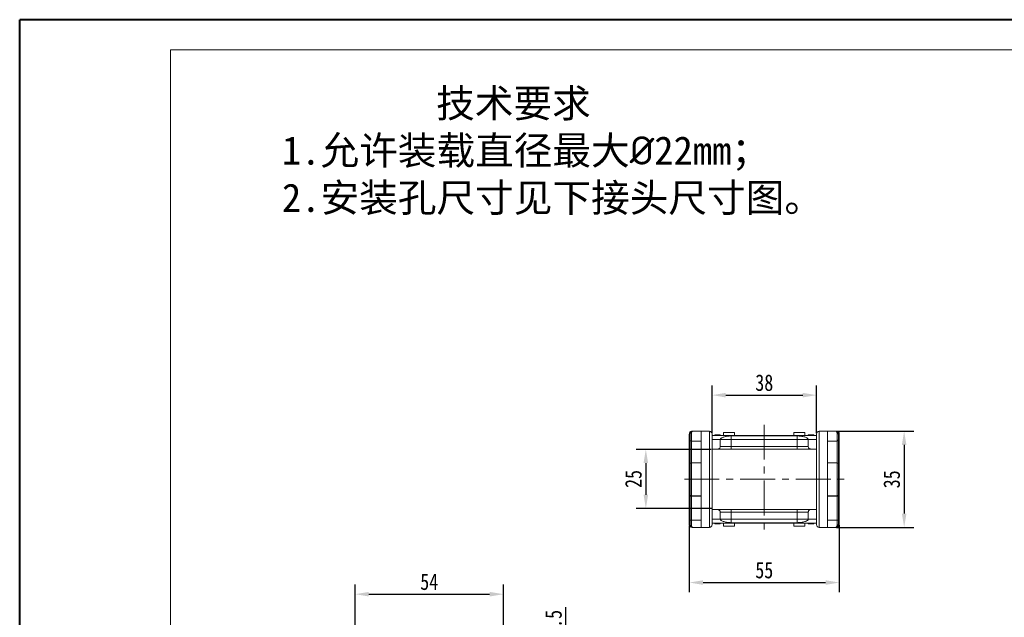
# Model space of a CAD drawing. Header units: millimetres. Extents: x 3223 to 4146, y -133 to 519.
# Tile 6 of 39: x 3223 to 3581, y 301 to 519. Entities that reach past the tile are written whole.
import ezdxf

# ---------------------------------------------------------------- set-up
doc = ezdxf.new("R2010")
doc.units = ezdxf.units.MM
doc.linetypes.add('CENTERX2', pattern=[20.32, 12.7, -2.54, 2.54, -2.54])
doc.styles.get("Standard").update_dxf_attribs({"font": '仿宋_GB2312.ttf', "width": 0.8})
doc.styles.add('样式 6', font='仿宋_GB2312.ttf')
doc.dimstyles.new('副本 ISO-25.1', dxfattribs={"dimtxt": 6, "dimasz": 5, "dimexe": 3.5, "dimexo": 0.625, "dimgap": 1.5, "dimtad": 1, "dimdsep": 46, "dimtxsty": 'Standard', "dimcen": 2.5, "dimadec": 0, "dimazin": 0, "dimtfac": 1, "dimtmove": 0, "dimatfit": 3, "dimfxl": 0, "dimarcsym": 0})

# ---------------------------------------------------------------- blocks, each defined once
blk = doc.blocks.new('*D1948')
at = {"color": 0, "lineweight": -2}
for p, q in [((3344.78, 279.66), (3344.78, 313.11)), ((3398.78, 279.66), (3398.78, 313.11)), ((3349.78, 309.61), (3393.78, 309.61))]:
    blk.add_line(p, q, dxfattribs=at)
at = {"color": 0, "lineweight": 9}
for points in [[(3349.78, 310.44), (3349.78, 308.77), (3344.78, 309.61)], [(3393.78, 310.44), (3393.78, 308.77), (3398.78, 309.61)]]:
    blk.add_solid(points, dxfattribs=at)
at = {"layer": 'Defpoints', "color": 0, "lineweight": 9}
for p in [(3398.78, 309.61), (3344.78, 279.03), (3398.78, 279.03)]:
    blk.add_point(p, dxfattribs=at)
at = {"color": 0, "lineweight": 9, "insert": (3371.78, 314.11), "char_height": 6, "attachment_point": 5}
blk.add_mtext('54', dxfattribs=at)
blk = doc.blocks.new('*D1949')
at = {"color": 0, "lineweight": -2}
for p, q in [((3421.55, 284.86), (3421.55, 304.84)), ((3398.31, 279.86), (3425.05, 279.86)), ((3421.55, 268.36), (3421.55, 279.86)), ((3390.56, 268.36), (3425.05, 268.36)), ((3421.55, 263.36), (3421.55, 258.36))]:
    blk.add_line(p, q, dxfattribs=at)
at = {"color": 0, "lineweight": 9}
for points in [[(3420.72, 284.86), (3422.38, 284.86), (3421.55, 279.86)], [(3420.72, 263.36), (3422.38, 263.36), (3421.55, 268.36)]]:
    blk.add_solid(points, dxfattribs=at)
at = {"layer": 'Defpoints', "color": 0, "lineweight": 9}
for p in [(3397.68, 279.86), (3421.55, 279.86), (3389.94, 268.36)]:
    blk.add_point(p, dxfattribs=at)
at = {"color": 0, "lineweight": 9, "insert": (3417.05, 297.35), "char_height": 6, "attachment_point": 5, "rotation": 90}
blk.add_mtext('11.5', dxfattribs=at)
blk = doc.blocks.new('*D1934')
at = {"color": 0, "lineweight": -2}
for p, q in [((3474.39, 362.35), (3447.14, 362.35)), ((3450.64, 357.35), (3450.64, 345.79)), ((3474.53, 340.79), (3447.14, 340.79))]:
    blk.add_line(p, q, dxfattribs=at)
at = {"color": 0, "lineweight": 9}
for points in [[(3449.81, 357.35), (3451.47, 357.35), (3450.64, 362.35)], [(3449.81, 345.79), (3451.47, 345.79), (3450.64, 340.79)]]:
    blk.add_solid(points, dxfattribs=at)
at = {"layer": 'Defpoints', "color": 0, "lineweight": 9}
for p in [(3475.02, 362.35), (3450.64, 340.79), (3475.16, 340.79)]:
    blk.add_point(p, dxfattribs=at)
at = {"color": 0, "lineweight": 9, "insert": (3446.14, 351.57), "char_height": 6, "attachment_point": 5, "rotation": 90}
blk.add_mtext('25', dxfattribs=at)
blk = doc.blocks.new('*D1935')
at = {"color": 0, "lineweight": -2}
for p, q in [((3520.09, 368.94), (3548.18, 368.94)), ((3544.68, 363.94), (3544.68, 338.94)), ((3520.09, 333.94), (3548.18, 333.94))]:
    blk.add_line(p, q, dxfattribs=at)
at = {"color": 0, "lineweight": 9}
for points in [[(3543.85, 363.94), (3545.52, 363.94), (3544.68, 368.94)], [(3543.85, 338.94), (3545.52, 338.94), (3544.68, 333.94)]]:
    blk.add_solid(points, dxfattribs=at)
at = {"layer": 'Defpoints', "color": 0, "lineweight": 9}
for p in [(3519.46, 368.94), (3519.46, 333.94), (3544.68, 333.94)]:
    blk.add_point(p, dxfattribs=at)
at = {"color": 0, "lineweight": 9, "insert": (3540.18, 351.44), "char_height": 6, "attachment_point": 5, "rotation": 90}
blk.add_mtext('35', dxfattribs=at)
blk = doc.blocks.new('*D1950')
at = {"color": 0, "lineweight": -2}
for p, q in [((3474.76, 368.29), (3474.76, 385.59)), ((3512.76, 368.29), (3512.76, 385.59)), ((3479.76, 382.09), (3507.76, 382.09))]:
    blk.add_line(p, q, dxfattribs=at)
at = {"color": 0, "lineweight": 9}
for points in [[(3479.76, 382.92), (3479.76, 381.25), (3474.76, 382.09)], [(3507.76, 382.92), (3507.76, 381.25), (3512.76, 382.09)]]:
    blk.add_solid(points, dxfattribs=at)
at = {"layer": 'Defpoints', "color": 0, "lineweight": 9}
for p in [(3512.76, 382.09), (3474.76, 367.66), (3512.76, 367.66)]:
    blk.add_point(p, dxfattribs=at)
at = {"color": 0, "lineweight": 9, "insert": (3493.76, 386.59), "char_height": 6, "attachment_point": 5}
blk.add_mtext('38', dxfattribs=at)
blk = doc.blocks.new('*D1951')
at = {"color": 0, "lineweight": -2}
for p, q in [((3466.46, 334.52), (3466.46, 310.35)), ((3521.06, 334.71), (3521.06, 310.35)), ((3471.46, 313.85), (3516.06, 313.85))]:
    blk.add_line(p, q, dxfattribs=at)
at = {"color": 0, "lineweight": 9}
for points in [[(3471.46, 314.68), (3471.46, 313.01), (3466.46, 313.85)], [(3516.06, 314.68), (3516.06, 313.01), (3521.06, 313.85)]]:
    blk.add_solid(points, dxfattribs=at)
at = {"layer": 'Defpoints', "color": 0, "lineweight": 9}
for p in [(3466.46, 335.14), (3521.06, 335.34), (3521.06, 313.85)]:
    blk.add_point(p, dxfattribs=at)
at = {"color": 0, "lineweight": 9, "insert": (3493.76, 318.35), "char_height": 6, "attachment_point": 5}
blk.add_mtext('55', dxfattribs=at)

msp = doc.modelspace()

# ---------------------------------------------------------------- linework, layer by layer
at = {"color": 7, "lineweight": 40}
for p in [(3222.676, -133.343), (4144.916, 518.812)]:
    msp.add_line(p, (3222.676, 518.812), dxfattribs=at)
at = {"color": 7, "lineweight": 13}
for p in [(3277.571, -122.364), (4133.937, 507.833)]:
    msp.add_line(p, (3277.571, 507.833), dxfattribs=at)
at = {"color": 1, "linetype": 'CENTERX2', "lineweight": 13}
for p, q in [((3493.758, 371.295), (3493.758, 331.578)), ((3464.659, 351.437), (3522.857, 351.437))]:
    msp.add_line(p, q, dxfattribs=at)
at = {"color": 7, "linetype": 'Continuous', "lineweight": 15}
for p, q in [((3466.458, 357.537), (3466.458, 367.937)), ((3467.258, 368.27), (3467.258, 365.387)), ((3467.458, 368.937), (3467.758, 368.937)), ((3470.758, 368.937), (3467.758, 368.937)), ((3470.758, 368.937), (3470.758, 333.937)), ((3473.758, 368.937), (3470.758, 368.937)), ((3473.758, 368.937), (3473.758, 333.937)), ((3512.758, 367.437), (3474.758, 367.437)), ((3474.758, 367.402), (3512.758, 367.402)), ((3474.758, 365.937), (3477.758, 365.937)), ((3475.732, 367.637), (3475.732, 367.437)), ((3476.355, 367.637), (3476.355, 367.437)), ((3476.845, 367.637), (3476.845, 367.437)), ((3477.298, 367.637), (3477.245, 367.637)), ((3477.251, 367.637), (3477.251, 367.437)), ((3477.758, 367.637), (3477.758, 367.437)), ((3477.758, 365.937), (3481.758, 365.937)), ((3477.758, 365.937), (3477.758, 363.437)), ((3478.958, 368.437), (3482.958, 368.437)), ((3478.958, 367.437), (3478.958, 368.437)), ((3505.758, 367.229), (3481.758, 367.229)), ((3481.758, 365.937), (3481.758, 367.229)), ((3481.758, 365.937), (3481.758, 363.437)), ((3481.758, 365.937), (3505.758, 365.937)), ((3482.958, 368.437), (3482.958, 367.437)), ((3504.558, 368.437), (3508.558, 368.437)), ((3504.558, 367.437), (3504.558, 368.437)), ((3505.758, 365.937), (3505.758, 367.229)), ((3505.758, 365.937), (3509.758, 365.937)), ((3505.758, 363.437), (3505.758, 365.937)), ((3508.558, 368.437), (3508.558, 367.437)), ((3509.758, 367.637), (3509.758, 367.437)), ((3512.758, 365.937), (3509.758, 365.937)), ((3509.758, 363.437), (3509.758, 365.937)), ((3510.361, 367.637), (3510.361, 367.437)), ((3510.399, 367.637), (3510.361, 367.637)), ((3510.399, 367.637), (3510.399, 367.437)), ((3510.585, 367.637), (3510.585, 367.437)), ((3510.908, 367.637), (3510.908, 367.437)), ((3511.758, 367.637), (3511.758, 367.437)), ((3511.783, 367.637), (3511.783, 367.437)), ((3513.758, 333.937), (3513.758, 368.937)), ((3516.758, 368.937), (3513.758, 368.937)), ((3516.758, 333.937), (3516.758, 368.937)), ((3519.758, 368.937), (3516.758, 368.937)), ((3519.758, 368.937), (3520.058, 368.937)), ((3520.258, 365.387), (3520.258, 368.27)), ((3521.058, 367.937), (3521.058, 357.537)), ((3467.258, 365.387), (3470.758, 365.387)), ((3467.258, 357.437), (3467.258, 365.387)), ((3474.758, 362.437), (3476.758, 362.437)), ((3481.758, 363.437), (3477.758, 363.437)), ((3481.758, 363.437), (3481.758, 362.437)), ((3505.758, 363.437), (3481.758, 363.437)), ((3481.758, 362.437), (3505.758, 362.437)), ((3509.758, 363.437), (3505.758, 363.437)), ((3505.758, 363.437), (3505.758, 362.437)), ((3510.758, 362.437), (3512.758, 362.437)), ((3516.758, 365.387), (3520.258, 365.387)), ((3520.258, 365.387), (3520.258, 357.437)), ((3466.758, 357.537), (3466.458, 357.537)), ((3466.458, 345.337), (3466.458, 357.537)), ((3470.758, 357.437), (3467.258, 357.437)), ((3467.258, 357.437), (3467.258, 351.437)), ((3520.258, 357.437), (3516.758, 357.437)), ((3520.258, 345.437), (3520.258, 357.437)), ((3521.058, 357.537), (3520.758, 357.537)), ((3521.058, 357.537), (3521.058, 345.337)), ((3467.258, 351.437), (3467.258, 345.437)), ((3466.458, 345.337), (3466.758, 345.337)), ((3466.458, 334.937), (3466.458, 345.337)), ((3466.758, 345.866), (3466.758, 345.17)), ((3466.758, 345.17), (3466.758, 336.445)), ((3467.258, 345.437), (3470.758, 345.437)), ((3467.258, 345.339), (3467.258, 345.437)), ((3467.258, 345.339), (3470.758, 345.339)), ((3467.258, 336.614), (3467.258, 345.339)), ((3516.758, 345.437), (3520.258, 345.437)), ((3520.258, 345.339), (3516.758, 345.339)), ((3520.258, 345.437), (3520.258, 345.339)), ((3520.258, 345.339), (3520.258, 336.614)), ((3520.758, 345.17), (3520.758, 345.866)), ((3520.758, 345.337), (3521.058, 345.337)), ((3520.758, 336.445), (3520.758, 345.17)), ((3521.058, 345.337), (3521.058, 334.937)), ((3474.758, 340.437), (3476.758, 340.437)), ((3477.758, 339.437), (3477.758, 336.937)), ((3477.758, 339.437), (3481.758, 339.437)), ((3481.758, 339.437), (3481.758, 340.437)), ((3505.758, 340.437), (3481.758, 340.437)), ((3481.758, 339.437), (3481.758, 336.937)), ((3481.758, 339.437), (3505.758, 339.437)), ((3505.758, 339.437), (3505.758, 340.437)), ((3505.758, 339.437), (3509.758, 339.437)), ((3505.758, 336.937), (3505.758, 339.437)), ((3509.758, 336.937), (3509.758, 339.437)), ((3512.758, 340.437), (3510.758, 340.437)), ((3466.758, 336.445), (3466.758, 335.937)), ((3467.258, 336.614), (3467.258, 334.604)), ((3470.758, 336.614), (3467.258, 336.614)), ((3467.758, 333.937), (3467.458, 333.937)), ((3467.758, 333.937), (3470.758, 333.937)), ((3470.758, 333.937), (3473.758, 333.937)), ((3474.758, 336.937), (3477.758, 336.937)), ((3512.758, 335.472), (3474.758, 335.472)), ((3474.758, 335.437), (3512.758, 335.437)), ((3475.732, 335.237), (3475.732, 335.437)), ((3475.758, 335.237), (3475.758, 335.437)), ((3476.608, 335.237), (3476.608, 335.437)), ((3476.931, 335.237), (3476.931, 335.437)), ((3477.117, 335.237), (3477.117, 335.437)), ((3477.117, 335.237), (3477.154, 335.237)), ((3477.154, 335.237), (3477.154, 335.437)), ((3481.758, 336.937), (3477.758, 336.937)), ((3477.758, 335.237), (3477.758, 335.437)), ((3478.958, 335.437), (3478.958, 334.437)), ((3482.958, 334.437), (3478.958, 334.437)), ((3481.758, 336.937), (3481.758, 335.645)), ((3505.758, 336.937), (3481.758, 336.937)), ((3481.758, 335.645), (3505.758, 335.645)), ((3482.958, 335.437), (3482.958, 334.437)), ((3504.558, 334.437), (3504.558, 335.437)), ((3508.558, 334.437), (3504.558, 334.437)), ((3505.758, 335.645), (3505.758, 336.937)), ((3509.758, 336.937), (3505.758, 336.937)), ((3508.558, 335.437), (3508.558, 334.437)), ((3509.758, 336.937), (3512.758, 336.937)), ((3509.758, 335.237), (3509.758, 335.437)), ((3509.938, 335.237), (3509.971, 335.237)), ((3510.264, 335.237), (3510.264, 335.437)), ((3510.637, 335.237), (3510.691, 335.237)), ((3510.671, 335.237), (3510.671, 335.437)), ((3510.699, 335.237), (3510.708, 335.237)), ((3511.161, 335.237), (3511.161, 335.437)), ((3511.783, 335.237), (3511.783, 335.437)), ((3513.758, 333.937), (3516.758, 333.937)), ((3520.258, 336.614), (3516.758, 336.614)), ((3516.758, 333.937), (3519.758, 333.937)), ((3520.058, 333.937), (3519.758, 333.937)), ((3520.258, 334.604), (3520.258, 336.614)), ((3520.758, 335.937), (3520.758, 336.445))]:
    msp.add_line(p, q, dxfattribs=at)
at = {"color": 7, "linetype": 'Continuous', "lineweight": 15, "flags": 128}
for points in [[(3467.258, 345.339), (3467.16, 345.336), (3467.067, 345.326), (3466.98, 345.311), (3466.904, 345.29), (3466.842, 345.264), (3466.796, 345.235), (3466.767, 345.203), (3466.758, 345.17)], [(3520.258, 345.339), (3520.355, 345.336), (3520.449, 345.326), (3520.536, 345.311), (3520.611, 345.29), (3520.674, 345.264), (3520.72, 345.235), (3520.748, 345.203), (3520.758, 345.17)], [(3467.258, 336.614), (3467.16, 336.611), (3467.067, 336.601), (3466.98, 336.586), (3466.904, 336.565), (3466.842, 336.539), (3466.796, 336.51), (3466.767, 336.478), (3466.758, 336.445)], [(3520.758, 336.445), (3520.748, 336.478), (3520.72, 336.51), (3520.674, 336.539), (3520.611, 336.565), (3520.536, 336.586), (3520.449, 336.601), (3520.355, 336.611), (3520.258, 336.614)]]:
    msp.add_lwpolyline(points, dxfattribs=at)
at = {"color": 7, "linetype": 'Continuous', "lineweight": 15}
for centre, radius, start, end in [((3467.188, 367.833), 0.443, 80.98068, 166.39946), ((3467.208, 365.839), 0.455, 188.14488, 276.30375), ((3473.758, 367.937), 1, 0, 90), ((3513.758, 367.937), 1, 90, 180), ((3520.327, 367.833), 0.443, 13.60054, 99.01932), ((3520.308, 365.839), 0.455, 263.69625, 351.85512), ((3467.258, 356.937), 0.5, 90, 180), ((3520.258, 356.937), 0.5, 0, 90), ((3467.258, 345.937), 0.5, 180, 270), ((3520.258, 345.937), 0.5, 270, 0), ((3467.188, 335.041), 0.443, 193.60053, 279.01929), ((3473.758, 334.937), 1, 270, 0), ((3513.758, 334.937), 1, 180, 270), ((3520.327, 335.041), 0.443, 260.98068, 346.39946)]:
    msp.add_arc(centre, radius, start, end, dxfattribs=at)
for points, knots in [([(3466.458, 367.937), (3466.469, 368.049), (3466.491, 368.274), (3466.663, 368.574), (3466.917, 368.8), (3467.198, 368.92), (3467.384, 368.932), (3467.458, 368.937)], [0, 0, 0, 0, 0.2146939, 0.4293877, 0.6440816, 0.8587754, 1, 1, 1, 1]), ([(3466.758, 367.937), (3466.775, 368.072), (3466.81, 368.36), (3467.06, 368.686), (3467.39, 368.898), (3467.635, 368.924), (3467.758, 368.937)], [0, 0, 0, 0, 0.23435876, 0.49821551, 0.74848117, 1, 1, 1, 1]), ([(3466.758, 366.937), (3466.758, 366.826), (3466.758, 366.604), (3466.758, 366.289), (3466.758, 366.001), (3466.758, 365.85), (3466.758, 365.774)], [0, 0, 0, 0, 0.2498972, 0.4999949, 0.7498974, 1, 1, 1, 1]), ([(3466.758, 365.774), (3466.758, 365.378), (3466.758, 364.577), (3466.758, 363.196), (3466.758, 361.676), (3466.758, 360.017), (3466.758, 358.452), (3466.758, 357.42), (3466.758, 357.008)], [0, 0, 0, 0, 0.169497, 0.3421873, 0.5178857, 0.6979084, 0.8792121, 1, 1, 1, 1]), ([(3467.758, 368.937), (3467.714, 368.933), (3467.635, 368.925), (3467.523, 368.865), (3467.404, 368.756), (3467.289, 368.572), (3467.268, 368.364), (3467.258, 368.27)], [0, 0, 0, 0, 0.185748, 0.340653, 0.4998035, 0.7735576, 1, 1, 1, 1]), ([(3474.758, 367.937), (3474.758, 367.924), (3474.758, 367.897), (3474.758, 367.678), (3474.758, 367.32), (3474.758, 366.795), (3474.758, 366.113), (3474.758, 365.265), (3474.758, 364.267), (3474.758, 363.125), (3474.758, 361.859), (3474.758, 360.641), (3474.758, 359.522), (3474.758, 358.535), (3474.758, 357.366), (3474.758, 356.004), (3474.758, 354.473), (3474.758, 352.947), (3474.758, 351.94), (3474.758, 351.437)], [0, 0, 0, 0, 0.0582413, 0.1164929, 0.1782263, 0.2399799, 0.3042867, 0.3686138, 0.4342889, 0.4999847, 0.5656598, 0.6313557, 0.6742673, 0.7170903, 0.76002, 0.8217534, 0.883507, 0.9417484, 1, 1, 1, 1]), ([(3476.355, 367.637), (3476.267, 367.637), (3476.116, 367.637), (3475.931, 367.637), (3475.808, 367.637), (3475.741, 367.637), (3475.735, 367.637), (3475.732, 367.637)], [0, 0, 0, 0, 0.2588207, 0.4475143, 0.6357944, 0.8285504, 1, 1, 1, 1]), ([(3476.845, 367.637), (3476.815, 367.637), (3476.76, 367.637), (3476.616, 367.637), (3476.477, 367.637), (3476.388, 367.637), (3476.355, 367.637)], [0, 0, 0, 0, 0.3177075, 0.5805615, 0.8440383, 1, 1, 1, 1]), ([(3477.251, 367.637), (3477.192, 367.637), (3477.079, 367.637), (3476.948, 367.637), (3476.879, 367.637), (3476.853, 367.637), (3476.845, 367.637)], [0, 0, 0, 0, 0.3322101, 0.6324915, 0.8907691, 1, 1, 1, 1]), ([(3477.758, 367.637), (3477.752, 367.637), (3477.743, 367.637), (3477.644, 367.637), (3477.515, 367.637), (3477.373, 367.637), (3477.284, 367.637), (3477.251, 367.637)], [0, 0, 0, 0, 0.3041982, 0.5007282, 0.6977872, 0.8877742, 1, 1, 1, 1]), ([(3481.758, 367.229), (3481.504, 367.223), (3481.049, 367.212), (3480.437, 367.144), (3479.856, 367.053), (3479.283, 366.925), (3478.749, 366.762), (3478.319, 366.577), (3478.001, 366.375), (3477.797, 366.159), (3477.771, 366.011), (3477.758, 365.937)], [0, 0, 0, 0, 0.1093621, 0.1968082, 0.2844011, 0.4017339, 0.5191396, 0.6376912, 0.7562574, 0.8781271, 1, 1, 1, 1]), ([(3509.758, 365.937), (3509.747, 366.004), (3509.726, 366.137), (3509.55, 366.345), (3509.241, 366.556), (3508.778, 366.76), (3508.19, 366.938), (3507.584, 367.067), (3507.013, 367.151), (3506.443, 367.213), (3506.011, 367.223), (3505.758, 367.229)], [0, 0, 0, 0, 0.1095315, 0.2190611, 0.3491596, 0.4792384, 0.6076094, 0.7358657, 0.8134525, 0.8909402, 1, 1, 1, 1]), ([(3510.361, 367.637), (3510.272, 367.637), (3510.125, 367.637), (3509.944, 367.637), (3509.828, 367.637), (3509.766, 367.637), (3509.76, 367.637), (3509.758, 367.637)], [0, 0, 0, 0, 0.2738659, 0.4486362, 0.6243032, 0.842711, 1, 1, 1, 1]), ([(3510.585, 367.637), (3510.571, 367.637), (3510.542, 367.637), (3510.502, 367.637), (3510.467, 367.637), (3510.438, 367.637), (3510.418, 367.637), (3510.409, 367.637)], [0, 0, 0, 0, 0.2619684, 0.525285, 0.6880141, 0.8515139, 1, 1, 1, 1]), ([(3510.908, 367.637), (3510.885, 367.637), (3510.838, 367.637), (3510.777, 367.637), (3510.724, 367.637), (3510.68, 367.637), (3510.634, 367.637), (3510.601, 367.637), (3510.585, 367.637)], [0, 0, 0, 0, 0.2244963, 0.4490112, 0.5864416, 0.7239077, 0.861725, 1, 1, 1, 1]), ([(3511.758, 367.637), (3511.701, 367.637), (3511.586, 367.637), (3511.406, 367.637), (3511.228, 367.637), (3511.061, 367.637), (3510.956, 367.637), (3510.908, 367.637)], [0, 0, 0, 0, 0.1664245, 0.33807153, 0.5641458, 0.79608384, 1, 1, 1, 1]), ([(3511.107, 367.637), (3511.06, 367.637), (3511.009, 367.637), (3510.964, 367.637), (3510.96, 367.637)], [0, 0, 0, 0, 0.911173, 1, 1, 1, 1]), ([(3512.758, 351.437), (3512.758, 351.94), (3512.758, 352.946), (3512.758, 354.473), (3512.758, 356.003), (3512.758, 357.541), (3512.758, 359.04), (3512.758, 360.491), (3512.758, 361.859), (3512.758, 363.125), (3512.758, 364.267), (3512.758, 365.155), (3512.758, 365.835), (3512.758, 366.346), (3512.758, 366.855), (3512.758, 367.32), (3512.758, 367.678), (3512.758, 367.897), (3512.758, 367.924), (3512.758, 367.937)], [0, 0, 0, 0, 0.0582413, 0.1164929, 0.1782263, 0.2399799, 0.3042867, 0.3686138, 0.4342889, 0.4999847, 0.5656598, 0.6313557, 0.6742673, 0.7170903, 0.76002, 0.8217534, 0.883507, 0.9417484, 1, 1, 1, 1]), ([(3520.258, 368.27), (3520.249, 368.365), (3520.236, 368.495), (3520.182, 368.626), (3520.14, 368.705), (3520.077, 368.789), (3519.993, 368.865), (3519.881, 368.925), (3519.801, 368.933), (3519.758, 368.937)], [0, 0, 0, 0, 0.22627722, 0.31213319, 0.4034953, 0.50054218, 0.65955923, 0.81436423, 1, 1, 1, 1]), ([(3519.758, 368.937), (3519.881, 368.924), (3520.125, 368.898), (3520.455, 368.686), (3520.705, 368.36), (3520.741, 368.072), (3520.758, 367.937)], [0, 0, 0, 0, 0.2515188, 0.50178442, 0.76563227, 1, 1, 1, 1]), ([(3520.058, 368.937), (3520.17, 368.926), (3520.395, 368.904), (3520.695, 368.731), (3520.921, 368.478), (3521.041, 368.196), (3521.053, 368.011), (3521.058, 367.937)], [0, 0, 0, 0, 0.2146939, 0.4293877, 0.6440816, 0.8587754, 1, 1, 1, 1]), ([(3520.758, 365.774), (3520.758, 365.85), (3520.758, 366.001), (3520.758, 366.289), (3520.758, 366.604), (3520.758, 366.826), (3520.758, 366.937)], [0, 0, 0, 0, 0.2498972, 0.4999949, 0.7498974, 1, 1, 1, 1]), ([(3520.758, 357.008), (3520.758, 357.42), (3520.758, 358.451), (3520.758, 360.016), (3520.758, 361.676), (3520.758, 363.195), (3520.758, 364.576), (3520.758, 365.378), (3520.758, 365.774)], [0, 0, 0, 0, 0.12074341, 0.30204757, 0.48211432, 0.65776965, 0.83048187, 1, 1, 1, 1]), ([(3477.758, 363.437), (3477.747, 363.324), (3477.725, 363.1), (3477.552, 362.8), (3477.299, 362.574), (3477.017, 362.454), (3476.832, 362.442), (3476.758, 362.437)], [0, 0, 0, 0, 0.2146939, 0.4293877, 0.6440816, 0.8587754, 1, 1, 1, 1]), ([(3476.758, 362.437), (3476.765, 362.437), (3476.78, 362.437), (3476.902, 362.437), (3477.084, 362.437), (3477.311, 362.437), (3477.654, 362.437), (3478.089, 362.437), (3478.6, 362.437), (3479.014, 362.437), (3479.454, 362.437), (3480.055, 362.437), (3480.825, 362.437), (3481.453, 362.437), (3481.758, 362.437)], [0, 0, 0, 0, 0.0802172, 0.1598087, 0.2400554, 0.3043726, 0.3687569, 0.500021, 0.5657067, 0.6314609, 0.6957781, 0.7601624, 0.8835683, 1, 1, 1, 1]), ([(3505.758, 362.437), (3505.968, 362.437), (3506.386, 362.437), (3507.005, 362.437), (3507.563, 362.437), (3508.062, 362.437), (3508.65, 362.437), (3509.185, 362.437), (3509.646, 362.437), (3509.948, 362.437), (3510.205, 362.437), (3510.478, 362.437), (3510.708, 362.437), (3510.742, 362.437), (3510.758, 362.437)], [0, 0, 0, 0, 0.0802172, 0.1598087, 0.2400554, 0.3043726, 0.3687569, 0.500021, 0.5657067, 0.6314609, 0.6957781, 0.7601624, 0.8835683, 1, 1, 1, 1]), ([(3510.758, 362.437), (3510.645, 362.448), (3510.421, 362.47), (3510.121, 362.642), (3509.895, 362.896), (3509.775, 363.177), (3509.763, 363.363), (3509.758, 363.437)], [0, 0, 0, 0, 0.2146939, 0.4293877, 0.6440816, 0.8587754, 1, 1, 1, 1]), ([(3466.758, 356.937), (3466.758, 356.929), (3466.758, 356.913), (3466.758, 356.781), (3466.758, 356.581), (3466.758, 356.329), (3466.758, 355.951), (3466.758, 355.473), (3466.758, 354.911), (3466.758, 354.455), (3466.758, 353.971), (3466.758, 353.31), (3466.758, 352.463), (3466.758, 351.772), (3466.758, 351.437)], [0, 0, 0, 0, 0.0776315, 0.157699, 0.2400414, 0.3043628, 0.3687452, 0.5000117, 0.5657018, 0.6314541, 0.6957755, 0.7601579, 0.8835661, 1, 1, 1, 1]), ([(3520.758, 351.437), (3520.758, 351.66), (3520.758, 352.114), (3520.758, 352.795), (3520.758, 353.418), (3520.758, 353.971), (3520.758, 354.618), (3520.758, 355.206), (3520.758, 355.713), (3520.758, 356.046), (3520.758, 356.329), (3520.758, 356.629), (3520.758, 356.883), (3520.758, 356.919), (3520.758, 356.937)], [0, 0, 0, 0, 0.07764517, 0.15769887, 0.2400413, 0.3043627, 0.36874511, 0.50001168, 0.56570172, 0.63145408, 0.69577549, 0.7601579, 0.88356612, 1, 1, 1, 1]), ([(3466.758, 351.437), (3466.758, 351.213), (3466.758, 350.759), (3466.758, 350.079), (3466.758, 349.456), (3466.758, 348.903), (3466.758, 348.256), (3466.758, 347.667), (3466.758, 347.16), (3466.758, 346.828), (3466.758, 346.545), (3466.758, 346.245), (3466.758, 345.991), (3466.758, 345.955), (3466.758, 345.937)], [0, 0, 0, 0, 0.0776452, 0.1576989, 0.2400413, 0.3043627, 0.3687451, 0.5000117, 0.5657017, 0.6314541, 0.6957755, 0.7601579, 0.8835661, 1, 1, 1, 1]), ([(3474.758, 351.437), (3474.758, 350.934), (3474.758, 349.927), (3474.758, 348.4), (3474.758, 346.87), (3474.758, 345.333), (3474.758, 343.834), (3474.758, 342.383), (3474.758, 341.015), (3474.758, 339.749), (3474.758, 338.607), (3474.758, 337.718), (3474.758, 337.039), (3474.758, 336.527), (3474.758, 336.019), (3474.758, 335.554), (3474.758, 335.196), (3474.758, 334.976), (3474.758, 334.95), (3474.758, 334.937)], [0, 0, 0, 0, 0.0582413, 0.1164929, 0.1782263, 0.2399799, 0.3042867, 0.3686138, 0.4342889, 0.4999847, 0.5656598, 0.6313557, 0.6742673, 0.7170903, 0.76002, 0.8217534, 0.883507, 0.9417484, 1, 1, 1, 1]), ([(3512.758, 334.937), (3512.758, 334.95), (3512.758, 334.977), (3512.758, 335.196), (3512.758, 335.554), (3512.758, 336.079), (3512.758, 336.761), (3512.758, 337.609), (3512.758, 338.607), (3512.758, 339.749), (3512.758, 341.015), (3512.758, 342.233), (3512.758, 343.351), (3512.758, 344.339), (3512.758, 345.508), (3512.758, 346.87), (3512.758, 348.4), (3512.758, 349.927), (3512.758, 350.934), (3512.758, 351.437)], [0, 0, 0, 0, 0.0582413, 0.1164929, 0.1782263, 0.2399799, 0.3042867, 0.3686138, 0.4342889, 0.4999847, 0.5656598, 0.6313557, 0.6742673, 0.7170903, 0.76002, 0.8217534, 0.883507, 0.9417484, 1, 1, 1, 1]), ([(3520.758, 345.937), (3520.758, 345.945), (3520.758, 345.961), (3520.758, 346.093), (3520.758, 346.293), (3520.758, 346.545), (3520.758, 346.923), (3520.758, 347.401), (3520.758, 347.963), (3520.758, 348.419), (3520.758, 348.902), (3520.758, 349.564), (3520.758, 350.41), (3520.758, 351.101), (3520.758, 351.437)], [0, 0, 0, 0, 0.0776315, 0.157699, 0.2400414, 0.3043628, 0.3687452, 0.5000117, 0.5657018, 0.6314541, 0.6957755, 0.7601579, 0.8835661, 1, 1, 1, 1]), ([(3476.758, 340.437), (3476.87, 340.426), (3477.095, 340.404), (3477.395, 340.231), (3477.621, 339.978), (3477.741, 339.696), (3477.753, 339.511), (3477.758, 339.437)], [0, 0, 0, 0, 0.2146939, 0.4293877, 0.6440816, 0.8587754, 1, 1, 1, 1]), ([(3481.758, 340.437), (3481.548, 340.437), (3481.13, 340.437), (3480.511, 340.437), (3479.952, 340.437), (3479.454, 340.437), (3478.866, 340.437), (3478.331, 340.437), (3477.87, 340.437), (3477.568, 340.437), (3477.31, 340.437), (3477.038, 340.437), (3476.807, 340.437), (3476.774, 340.437), (3476.758, 340.437)], [0, 0, 0, 0, 0.0802172, 0.1598087, 0.2400554, 0.3043726, 0.3687569, 0.500021, 0.5657067, 0.6314609, 0.6957781, 0.7601624, 0.8835683, 1, 1, 1, 1]), ([(3510.758, 340.437), (3510.75, 340.437), (3510.736, 340.437), (3510.613, 340.437), (3510.432, 340.437), (3510.205, 340.437), (3509.862, 340.437), (3509.427, 340.437), (3508.916, 340.437), (3508.502, 340.437), (3508.062, 340.437), (3507.461, 340.437), (3506.691, 340.437), (3506.063, 340.437), (3505.758, 340.437)], [0, 0, 0, 0, 0.0802172, 0.1598087, 0.2400554, 0.3043726, 0.3687569, 0.500021, 0.5657067, 0.6314609, 0.6957781, 0.7601624, 0.8835683, 1, 1, 1, 1]), ([(3509.758, 339.437), (3509.769, 339.549), (3509.791, 339.774), (3509.963, 340.074), (3510.217, 340.3), (3510.498, 340.42), (3510.684, 340.432), (3510.758, 340.437)], [0, 0, 0, 0, 0.2146939, 0.4293877, 0.6440816, 0.8587754, 1, 1, 1, 1]), ([(3467.458, 333.937), (3467.345, 333.948), (3467.121, 333.97), (3466.821, 334.142), (3466.595, 334.396), (3466.475, 334.677), (3466.463, 334.863), (3466.458, 334.937)], [0, 0, 0, 0, 0.2146939, 0.4293877, 0.6440816, 0.8587754, 1, 1, 1, 1]), ([(3467.758, 333.937), (3467.635, 333.95), (3467.39, 333.976), (3467.061, 334.188), (3466.81, 334.514), (3466.775, 334.801), (3466.758, 334.937)], [0, 0, 0, 0, 0.25113093, 0.50180461, 0.76564074, 1, 1, 1, 1]), ([(3467.258, 334.604), (3467.267, 334.509), (3467.28, 334.379), (3467.334, 334.248), (3467.376, 334.169), (3467.439, 334.085), (3467.523, 334.009), (3467.635, 333.949), (3467.714, 333.941), (3467.758, 333.937)], [0, 0, 0, 0, 0.22627722, 0.31213319, 0.4034953, 0.50054218, 0.65955923, 0.81436423, 1, 1, 1, 1]), ([(3475.758, 335.237), (3475.815, 335.237), (3475.931, 335.237), (3476.112, 335.237), (3476.289, 335.237), (3476.456, 335.237), (3476.56, 335.237), (3476.608, 335.237)], [0, 0, 0, 0, 0.1679455, 0.341137, 0.5665458, 0.797629, 1, 1, 1, 1]), ([(3476.409, 335.237), (3476.456, 335.237), (3476.507, 335.237), (3476.552, 335.237), (3476.556, 335.237)], [0, 0, 0, 0, 0.9152991, 1, 1, 1, 1]), ([(3476.608, 335.237), (3476.631, 335.237), (3476.677, 335.237), (3476.739, 335.237), (3476.791, 335.237), (3476.836, 335.237), (3476.882, 335.237), (3476.914, 335.237), (3476.931, 335.237)], [0, 0, 0, 0, 0.2244961, 0.449011, 0.586441, 0.7239074, 0.8617265, 1, 1, 1, 1]), ([(3476.931, 335.237), (3476.945, 335.237), (3476.974, 335.237), (3477.019, 335.237), (3477.062, 335.237), (3477.09, 335.237), (3477.102, 335.237)], [0, 0, 0, 0, 0.2686637, 0.5384784, 0.8076151, 1, 1, 1, 1]), ([(3477.154, 335.237), (3477.244, 335.237), (3477.391, 335.237), (3477.571, 335.237), (3477.679, 335.237), (3477.747, 335.237), (3477.754, 335.237), (3477.758, 335.237)], [0, 0, 0, 0, 0.2740403, 0.4484179, 0.6234629, 0.8036359, 1, 1, 1, 1]), ([(3477.758, 336.937), (3477.768, 336.87), (3477.79, 336.737), (3477.966, 336.529), (3478.275, 336.318), (3478.738, 336.114), (3479.326, 335.935), (3479.932, 335.807), (3480.503, 335.722), (3481.073, 335.661), (3481.505, 335.651), (3481.758, 335.645)], [0, 0, 0, 0, 0.1095315, 0.2190611, 0.3491596, 0.4792384, 0.6076094, 0.7358657, 0.8134525, 0.8909402, 1, 1, 1, 1]), ([(3505.758, 335.645), (3506.011, 335.651), (3506.467, 335.662), (3507.079, 335.73), (3507.66, 335.821), (3508.233, 335.948), (3508.767, 336.112), (3509.196, 336.297), (3509.515, 336.499), (3509.719, 336.714), (3509.745, 336.863), (3509.758, 336.937)], [0, 0, 0, 0, 0.10936209, 0.19680816, 0.28440112, 0.4017339, 0.51913959, 0.63769119, 0.75625737, 0.87812706, 1, 1, 1, 1]), ([(3509.758, 335.237), (3509.766, 335.237), (3509.778, 335.237), (3509.9, 335.237), (3510.028, 335.237), (3510.158, 335.237), (3510.237, 335.237), (3510.264, 335.237)], [0, 0, 0, 0, 0.3645368, 0.5473945, 0.7303624, 0.9066939, 1, 1, 1, 1]), ([(3510.091, 335.237), (3510.118, 335.237), (3510.16, 335.237), (3510.221, 335.237), (3510.254, 335.237), (3510.271, 335.237)], [0, 0, 0, 0, 0.4588709, 0.727785, 1, 1, 1, 1]), ([(3510.264, 335.237), (3510.324, 335.237), (3510.437, 335.237), (3510.568, 335.237), (3510.637, 335.237), (3510.663, 335.237), (3510.671, 335.237)], [0, 0, 0, 0, 0.3322473, 0.632548, 0.894757, 1, 1, 1, 1]), ([(3510.271, 335.237), (3510.299, 335.237), (3510.356, 335.237), (3510.433, 335.237), (3510.477, 335.237), (3510.496, 335.237)], [0, 0, 0, 0, 0.3532315, 0.7186172, 1, 1, 1, 1]), ([(3510.671, 335.237), (3510.7, 335.237), (3510.755, 335.237), (3510.897, 335.237), (3511.035, 335.237), (3511.125, 335.237), (3511.161, 335.237)], [0, 0, 0, 0, 0.3174212, 0.575499, 0.8331856, 1, 1, 1, 1]), ([(3510.691, 335.237), (3510.711, 335.237), (3510.748, 335.237), (3510.877, 335.237), (3511.017, 335.237), (3511.112, 335.237), (3511.158, 335.237)], [0, 0, 0, 0, 0.2914375, 0.557836, 0.7842145, 1, 1, 1, 1]), ([(3511.158, 335.237), (3511.226, 335.237), (3511.369, 335.237), (3511.553, 335.237), (3511.697, 335.237), (3511.774, 335.237), (3511.781, 335.237), (3511.783, 335.237)], [0, 0, 0, 0, 0.1998869, 0.4197239, 0.6192843, 0.839907, 1, 1, 1, 1]), ([(3511.161, 335.237), (3511.25, 335.237), (3511.402, 335.237), (3511.588, 335.237), (3511.711, 335.237), (3511.775, 335.237), (3511.781, 335.237), (3511.783, 335.237)], [0, 0, 0, 0, 0.261808, 0.4515208, 0.6409331, 0.8342683, 1, 1, 1, 1]), ([(3520.758, 334.937), (3520.741, 334.801), (3520.705, 334.514), (3520.455, 334.188), (3520.125, 333.976), (3519.88, 333.95), (3519.758, 333.937)], [0, 0, 0, 0, 0.23435025, 0.49819532, 0.74886904, 1, 1, 1, 1]), ([(3519.758, 333.937), (3519.801, 333.941), (3519.881, 333.949), (3519.993, 334.009), (3520.112, 334.117), (3520.226, 334.302), (3520.248, 334.509), (3520.258, 334.604)], [0, 0, 0, 0, 0.185748, 0.340653, 0.4998035, 0.7735576, 1, 1, 1, 1]), ([(3521.058, 334.937), (3521.047, 334.824), (3521.025, 334.6), (3520.852, 334.3), (3520.599, 334.074), (3520.317, 333.954), (3520.132, 333.942), (3520.058, 333.937)], [0, 0, 0, 0, 0.2146939, 0.4293877, 0.6440816, 0.8587754, 1, 1, 1, 1])]:
    msp.add_open_spline(points, degree=3, knots=knots, dxfattribs=at)
for points in [[(3466.758, 367.937), (3466.758, 367.788), (3466.758, 367.49), (3466.758, 367.121), (3466.758, 366.937)], [(3520.758, 366.937), (3520.758, 367.121), (3520.758, 367.49), (3520.758, 367.788), (3520.758, 367.937)], [(3466.758, 335.937), (3466.758, 335.753), (3466.758, 335.384), (3466.758, 335.086), (3466.758, 334.937)], [(3520.758, 334.937), (3520.758, 335.086), (3520.758, 335.384), (3520.758, 335.753), (3520.758, 335.937)]]:
    msp.add_open_spline(points, degree=3, dxfattribs=at)

# ---------------------------------------------------------------- texts
at = {"insert": (3318.159, 493.544), "char_height": 10.31622, "attachment_point": 1, "style": '样式 6'}
msp.add_mtext('        技术要求\\P1.允许装载直径最大{\\fISOCPEUR|b0|i0|c0|p34;%%C}22mm；\\P2.安装孔尺寸见下接头尺寸图。', dxfattribs=at)

# ---------------------------------------------------------------- dimensions: what is measured, and where the dimension line sits
at = {"color": 5, "lineweight": 9}
for base, p1, p2, picture, middle in [((3512.758, 382.085), (3474.758, 367.661), (3512.758, 367.661), '*D1950', (3493.758, 386.585)), ((3398.779, 309.605), (3344.779, 279.034), (3398.779, 279.034), '*D1948', (3371.779, 314.105))]:
    dim = msp.add_linear_dim(base=base, p1=p1, p2=p2, dimstyle='副本 ISO-25.1', dxfattribs=at)
    dim.commit()
    dim.dimension.update_dxf_attribs({"geometry": picture, "text_midpoint": middle})
for base, p1, p2, picture, middle in [((3544.682, 333.937), (3519.462, 368.937), (3519.462, 333.937), '*D1935', (3540.182, 351.437)), ((3421.549, 279.856), (3389.939, 268.356), (3397.682, 279.856), '*D1949', (3417.049, 297.349))]:
    dim = msp.add_linear_dim(base=base, p1=p1, p2=p2, angle=90, dimstyle='副本 ISO-25.1', dxfattribs=at)
    dim.commit()
    dim.dimension.update_dxf_attribs({"geometry": picture, "text_midpoint": middle})
dim = msp.add_linear_dim(base=(3450.639, 340.787), p1=(3475.016, 362.35), p2=(3475.158, 340.787), angle=90, text='25', dimstyle='副本 ISO-25.1', dxfattribs=at)
dim.commit()
dim.dimension.update_dxf_attribs({"geometry": '*D1934', "text_midpoint": (3446.139, 351.569)})
dim = msp.add_linear_dim(base=(3521.058, 313.847), p1=(3466.458, 335.144), p2=(3521.058, 335.339), text='55', dimstyle='副本 ISO-25.1', dxfattribs=at)
dim.commit()
dim.dimension.update_dxf_attribs({"geometry": '*D1951', "text_midpoint": (3493.758, 318.347)})

doc.saveas('drawing.dxf')
